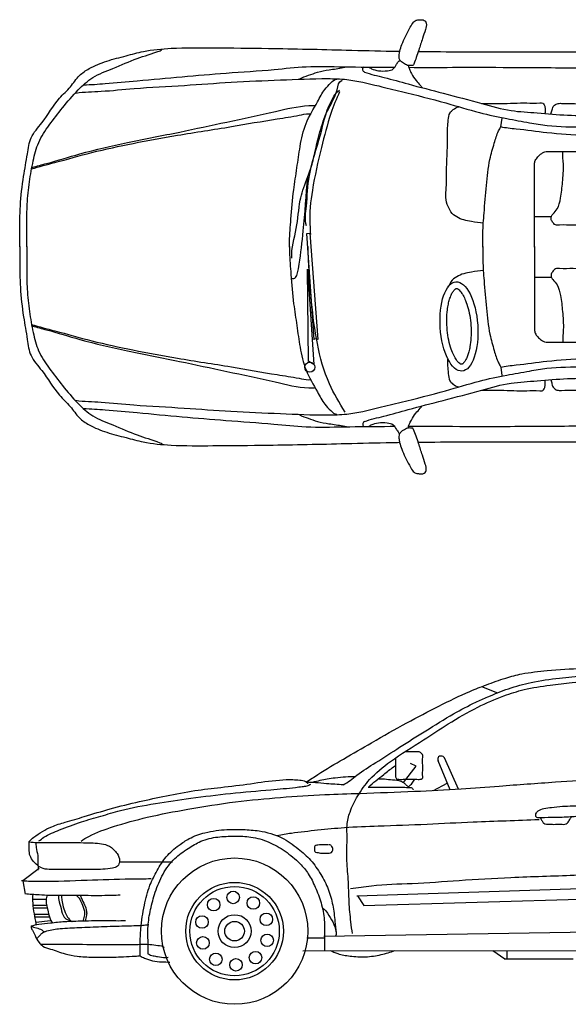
# Model space of a CAD drawing. Header units: millimetres. Extents: x 1034.44 to 1044.31, y 880.59 to 884.9.
# Tile 2 of 4: x 1036.97 to 1039.38, y 880.59 to 884.9. Entities that reach past the tile are written whole.
import ezdxf

# ---------------------------------------------------------------- set-up
doc = ezdxf.new("R2010")
doc.units = ezdxf.units.MM

# ---------------------------------------------------------------- blocks, each defined once
blk = doc.blocks.new('galant-lat')
for p, q in [((1.0804, 1.3926), (1.1516, 1.3648)), ((0.9177, 1.0807), (0.9788, 0.9439)), ((0.7398, 0.9722), (0.7952, 1.0434)), ((0.7952, 1.0434), (0.7703, 1.0547)), ((0.8894, 1.0682), (0.9426, 0.9405)), ((0.8713, 0.9371), (0.9313, 0.9688)), ((-0.5043, 0.6244), (-0.2716, 0.6244)), ((-0.8563, 0.5942), (-0.9275, 0.5408)), ((-0.9275, 0.5408), (-0.9168, 0.4821)), ((0.5354, 0.4759), (2.2201, 0.5299)), ((0.5379, 0.4759), (0.5662, 0.4323)), ((0.5637, 0.4323), (2.2483, 0.4837)), ((-0.8841, 0.4599), (-0.8237, 0.4599)), ((-0.8826, 0.4349), (-0.8237, 0.4349)), ((-0.8812, 0.4231), (-0.8193, 0.4231)), ((-0.8768, 0.3951), (-0.8149, 0.3951)), ((-0.8753, 0.3833), (-0.8119, 0.3833)), ((-0.8709, 0.3598), (-0.806, 0.3672)), ((0.3911, 0.2992), (2.2537, 0.3275)), ((0.3165, 0.291), (0.3911, 0.291)), ((0.2987, 0.2345), (2.2534, 0.2371)), ((1.1302, 0.2352), (1.1825, 0.1987)), ((1.192, 0.2352), (1.192, 0.1987)), ((1.1809, 0.1987), (1.4821, 0.1987))]:
    blk.add_line(p, q)
for centre, radius in [((0, 0.3205), 0.3205), ((0, 0.3205), 0.2137), ((0, 0.3205), 0.1956), ((-0.0061, 0.4682), 0.0274), ((-0.0918, 0.4364), 0.0274), ((0.0819, 0.4436), 0.0274), ((0, 0.3205), 0.0721), ((0.1387, 0.372), 0.0274), ((-0.1424, 0.3603), 0.0274), ((0, 0.3205), 0.0429), ((0.1424, 0.2806), 0.0274), ((-0.1387, 0.269), 0.0274), ((-0.0819, 0.1973), 0.0274), ((0.0918, 0.2045), 0.0274), ((0.0061, 0.1727), 0.0274)]:
    blk.add_circle(centre, radius)
for points, start_tangent, end_tangent in [([(0.313, 0.9744), (0.3645, 1.0068), (0.477, 1.0744), (0.6, 1.1459), (0.7539, 1.2328), (0.894, 1.3061), (1.0304, 1.3709), (1.1029, 1.3995), (1.187, 1.4292), (1.2576, 1.4473), (1.3682, 1.4616), (1.523, 1.4713), (1.6263, 1.4724), (1.7314, 1.4724), (1.8325, 1.4724), (1.9317, 1.4705), (2.0395, 1.4676), (2.1606, 1.4638), (2.2629, 1.4599), (2.3468, 1.4504), (2.4317, 1.4333), (2.4882, 1.417), (2.5778, 1.3789), (2.6865, 1.3303), (2.7965, 1.2777), (2.911, 1.2234), (3.004, 1.1753), (3.0764, 1.1353), (3.1279, 1.1067)], (0.881842, 0.471545), (0.946111, -0.323842)), ([(0.475, 0.9619), (0.5347, 1.003), (0.6179, 1.0588), (0.7227, 1.1263), (0.8366, 1.1979), (0.959, 1.2723), (1.0559, 1.3231), (1.1088, 1.3466), (1.1992, 1.3823), (1.2981, 1.4097), (1.4224, 1.4292), (1.5314, 1.4391), (1.7028, 1.4479), (1.8068, 1.4482), (1.9273, 1.4472), (2.0898, 1.4433), (2.1793, 1.4382), (2.2489, 1.4294), (2.3526, 1.4049), (2.4555, 1.3697), (2.5861, 1.3106), (2.6889, 1.2519), (2.7829, 1.2001), (2.9084, 1.1302), (2.9672, 1.0979), (3.0122, 1.0725), (3.0377, 1.0656)], (0.911574, 0.411137), (0.997127, -0.075746)), ([(0.7047, 1.0761), (0.7047, 1.0592), (0.7047, 1.0332), (0.7047, 1.0117), (0.7047, 0.9959), (0.707, 0.9902), (0.7194, 0.9857), (0.7432, 0.9857), (0.7748, 0.9857), (0.7986, 0.9857), (0.8167, 0.9868), (0.8235, 0.9925), (0.8235, 0.9982), (0.8235, 1.023), (0.8235, 1.0468), (0.8235, 1.0829), (0.8235, 1.0897), (0.8201, 1.0976), (0.8077, 1.1055), (0.7963, 1.1055), (0.7748, 1.1055), (0.75, 1.1055)], (-0.041668, -0.999132), (-1, 0)), ([(0.9189, 1.0795), (0.9132, 1.0852), (0.9053, 1.0875), (0.8974, 1.0863), (0.8906, 1.0807), (0.8894, 1.0739), (0.8906, 1.0671)], (-0.389936, 0.920842), (0.371678, -0.928362)), ([(-0.6725, 0.7142), (-0.6387, 0.7356), (-0.5301, 0.7783), (-0.3823, 0.8192), (-0.2043, 0.8547), (0.004, 0.8867), (0.2016, 0.9063), (0.3956, 0.9188), (0.5495, 0.9241), (0.788, 0.933), (0.9915, 0.9437), (1.1588, 0.9561), (1.4045, 0.9739), (1.6056, 0.9864), (1.8909, 0.997), (2.1103, 1.0023), (2.3044, 1.0059), (2.3987, 1.0165), (2.5255, 1.0202), (2.6483, 1.0309), (2.9051, 1.0362), (2.9891, 1.0345), (3.0728, 1.0274), (3.3185, 1.0203), (3.4805, 1.0167), (3.6157, 1.0167)], (0.770116, 0.637904), (0.999987, -0.005088)), ([(0.5862, 0.9512), (0.6184, 0.9795), (0.6532, 1.0066), (0.6958, 1.0401), (0.7035, 1.0453)], (0.695205, 0.718812), (0.846851, 0.53183)), ([(0.3414, 0.9733), (0.3753, 0.9812), (0.4047, 0.988), (0.4409, 0.9925), (0.4862, 0.9971), (0.5292, 0.9982)], (0.944292, 0.329109), (0.999301, -0.037374)), ([(-0.9005, 0.712), (-0.8791, 0.7316), (-0.8008, 0.7778), (-0.7421, 0.7974), (-0.6584, 0.8223), (-0.5445, 0.8561), (-0.4163, 0.8881), (-0.2988, 0.913), (-0.1742, 0.9361), (-0.0602, 0.9504), (0.0697, 0.9664), (0.1961, 0.9824), (0.2549, 0.9842), (0.2851, 0.9824), (0.31, 0.9753), (0.3225, 0.9681)], (0.626898, 0.779102), (0.993758, -0.111558)), ([(-0.8578, 0.7156), (-0.8346, 0.7316), (-0.767, 0.7636), (-0.6708, 0.7992), (-0.5854, 0.8241), (-0.4999, 0.849), (-0.3468, 0.8792), (-0.192, 0.9023), (-0.0175, 0.9237), (0.1587, 0.9397), (0.2673, 0.9504), (0.2958, 0.9539), (0.3172, 0.9575), (0.3332, 0.9646)], (0.841854, 0.539706), (0.832279, 0.554356)), ([(0.315, 0.9744), (0.3537, 0.9718), (0.4027, 0.9679), (0.4762, 0.9628)], (0.996137, -0.087816), (0.998513, -0.054515)), ([(0.5849, 0.9512), (0.63, 0.9512), (0.6958, 0.9512), (0.737, 0.9512), (0.768, 0.9499), (0.7732, 0.9499), (0.7835, 0.9396)], (0.999437, -0.033565), (0.698752, -0.715364)), ([(0.6323, 0.988), (0.647, 0.988), (0.6821, 0.9846), (0.7194, 0.9801), (0.7364, 0.9733), (0.7466, 0.9654), (0.7567, 0.9552), (0.7601, 0.9507)], (0.994319, 0.106439), (0.45807, -0.888916)), ([(0.7601, 0.9507), (0.7703, 0.9608), (0.7828, 0.9778), (0.7884, 0.9857)], (0.563681, 0.825992), (0.561002, 0.827815)), ([(1.3285, 0.8168), (1.3195, 0.8224), (1.3195, 0.8347), (1.3285, 0.8471), (1.3543, 0.8572), (1.388, 0.8628), (1.4351, 0.8673), (1.4801, 0.8695), (1.5115, 0.8684), (1.5205, 0.8639), (1.5227, 0.8594), (1.525, 0.8516), (1.5272, 0.8325), (1.5272, 0.8246)], (-1, 0), (0.203175, -0.979142)), ([(1.5272, 0.8246), (1.4621, 0.8201), (1.388, 0.8179), (1.3262, 0.8168)], (-0.999174, -0.040628), (-0.999795, -0.020248)), ([(1.3387, 0.8166), (1.3465, 0.8031), (1.3533, 0.793), (1.3656, 0.7896), (1.3847, 0.7885), (1.4117, 0.7885), (1.4341, 0.7885), (1.4465, 0.7885), (1.4566, 0.7941), (1.4678, 0.8098), (1.4746, 0.821)], (0.327372, -0.944895), (0.440185, 0.897907)), ([(-0.4137, 0.2145), (-0.4137, 0.2624), (-0.4102, 0.3312), (-0.395, 0.4339), (-0.3705, 0.5215), (-0.3389, 0.5857), (-0.2992, 0.6464), (-0.2432, 0.6966), (-0.1988, 0.7257), (-0.1298, 0.7514), (-0.0808, 0.7607), (-0.0341, 0.7654), (0.0372, 0.7654), (0.1073, 0.7596), (0.2066, 0.7292), (0.2779, 0.6814), (0.3328, 0.6312), (0.3771, 0.5693), (0.4099, 0.504), (0.4297, 0.4339), (0.4391, 0.3628), (0.4449, 0.3137)], (0.020232, 0.999795), (0.179238, -0.983806)), ([(-0.3787, 0.219), (-0.3787, 0.2599), (-0.3787, 0.3416), (-0.3681, 0.4151), (-0.3471, 0.4909), (-0.3132, 0.5703), (-0.2617, 0.6383), (-0.2033, 0.6826), (-0.1472, 0.7141), (-0.0736, 0.7328), (-0.0001, 0.7363), (0.0712, 0.7328), (0.1495, 0.7106), (0.2207, 0.6709), (0.2862, 0.6161), (0.3225, 0.5716), (0.3529, 0.5133), (0.3786, 0.4444), (0.3926, 0.3685), (0.3938, 0.3055), (0.3938, 0.2331)], (0.000595, 1), (-0.000536, -1)), ([(-0.8991, 0.7119), (-0.8991, 0.6888), (-0.8974, 0.6568), (-0.8849, 0.6319), (-0.8635, 0.6088), (-0.8386, 0.5945), (-0.803, 0.591), (-0.7247, 0.591), (-0.6179, 0.591), (-0.5342, 0.5963), (-0.5128, 0.6052), (-0.5039, 0.6283), (-0.5146, 0.6603), (-0.5484, 0.6924), (-0.6196, 0.7066), (-0.73, 0.7084), (-0.8315, 0.7084), (-0.8991, 0.7119)], (-0.110529, -0.993873), (-0.985761, 0.16815)), ([(-0.8724, 0.7084), (-0.8689, 0.687), (-0.8618, 0.6514), (-0.8618, 0.6212), (-0.8618, 0.5874)], (0.456414, -0.889767), (-0.356675, -0.934229)), ([(0.4103, 0.6991), (0.3949, 0.6991), (0.3781, 0.6991), (0.3639, 0.6978), (0.3497, 0.6901), (0.3497, 0.6785), (0.3497, 0.6721), (0.3549, 0.6669), (0.3652, 0.6643), (0.3871, 0.6617), (0.3961, 0.6617), (0.4142, 0.6617), (0.4245, 0.6656), (0.4297, 0.6746), (0.4297, 0.6824), (0.4258, 0.6914), (0.4207, 0.6965), (0.4129, 0.6991)], (-0.998947, 0.045887), (-0.998718, 0.050614)), ([(0.5073, 0.5068), (0.5998, 0.5196), (0.7773, 0.5299), (0.9831, 0.5427), (1.2094, 0.5556), (1.4872, 0.5659), (1.7315, 0.5762), (2.0402, 0.5864), (2.2279, 0.589)], (0.991916, 0.126894), (0.997558, 0.069842)), ([(-0.365, 0.5497), (-0.4558, 0.5479), (-0.6462, 0.5426), (-0.8456, 0.5373), (-0.9097, 0.539), (-0.9329, 0.5408)], (-0.998712, -0.050737), (-0.996421, 0.084526)), ([(-0.9178, 0.4848), (-0.8559, 0.4804), (-0.7631, 0.4775), (-0.6644, 0.4775), (-0.5686, 0.4775), (-0.5009, 0.479)], (0.997357, -0.072659), (0.99988, 0.015488)), ([(-0.8841, 0.482), (-0.8841, 0.4437), (-0.8782, 0.3966), (-0.8709, 0.3539), (-0.8709, 0.348)], (-0.083119, -0.99654), (-0.212611, -0.977137)), ([(-0.8208, 0.479), (-0.8252, 0.4555), (-0.8163, 0.4054), (-0.806, 0.3701), (-0.7957, 0.3569)], (-0.220026, -0.975494), (0.763181, -0.646185)), ([(-0.772, 0.4791), (-0.7675, 0.4482), (-0.7572, 0.4099), (-0.7396, 0.3746), (-0.7116, 0.3628)], (-0.00878, -0.999961), (0.838221, -0.54533)), ([(-0.7572, 0.4776), (-0.7558, 0.4555), (-0.7499, 0.4276), (-0.7381, 0.3937), (-0.7233, 0.3716), (-0.713, 0.3628)], (-0.160816, -0.986984), (0.883145, -0.4691)), ([(-0.6939, 0.4776), (-0.6777, 0.4599), (-0.6659, 0.4349), (-0.657, 0.3981), (-0.6615, 0.3746), (-0.6659, 0.3628)], (0.794342, -0.607471), (-0.404809, -0.914401)), ([(-0.6762, 0.4776), (-0.6703, 0.4644), (-0.657, 0.4364), (-0.6482, 0.407), (-0.6482, 0.3908), (-0.6526, 0.3643)], (0.57332, -0.819332), (0.189011, -0.981975)), ([(0.3833, 0.4195), (0.3988, 0.4092), (0.4245, 0.3707), (0.4425, 0.327), (0.4425, 0.2987)], (0.951789, 0.306754), (-0.307471, -0.951557)), ([(-0.4773, 0.3656), (-0.5627, 0.3656), (-0.6659, 0.3641), (-0.744, 0.3612), (-0.8058, 0.3553), (-0.8574, 0.3494), (-0.8913, 0.3421)], (-0.998839, -0.048177), (-0.962556, -0.271082)), ([(-0.8648, 0.2876), (-0.8545, 0.2994), (-0.8456, 0.3097), (-0.822, 0.3214), (-0.7631, 0.3318), (-0.6806, 0.3362), (-0.5834, 0.3406), (-0.4802, 0.3435), (-0.4036, 0.3465), (-0.3756, 0.3494)], (0.548594, 0.836089), (0.988392, 0.151924)), ([(-0.8928, 0.3421), (-0.8677, 0.3347), (-0.8441, 0.3259), (-0.8309, 0.317)], (0.976023, -0.217667), (0.925288, -0.379266)), ([(-0.8913, 0.3406), (-0.8854, 0.3244), (-0.8736, 0.3008), (-0.8559, 0.2714), (-0.8397, 0.2552), (-0.8058, 0.242), (-0.7425, 0.2214), (-0.6894, 0.211), (-0.6217, 0.2066), (-0.5731, 0.2066), (-0.4861, 0.2081), (-0.436, 0.211), (-0.4125, 0.214)], (0.240281, -0.970703), (0.959214, 0.28268)), ([(-0.85, 0.264), (-0.7778, 0.264), (-0.629, 0.2626), (-0.5568, 0.2626), (-0.4714, 0.2626), (-0.4228, 0.2626), (-0.3712, 0.2626), (-0.3358, 0.2582), (-0.3078, 0.2493)], (1, 0), (0.702964, -0.711225)), ([(-0.3783, 0.2207), (-0.3564, 0.213), (-0.337, 0.2091), (-0.3022, 0.2052), (-0.2906, 0.2065)], (0.815752, -0.578402), (0.980863, 0.194699)), ([(0.4181, 0.2352), (0.4514, 0.2225), (0.5053, 0.2114), (0.5735, 0.2082), (0.6416, 0.2177), (0.7019, 0.2352)], (0.956953, -0.290244), (0.951059, 0.309011)), ([(-0.4131, 0.213), (-0.3938, 0.2027), (-0.3589, 0.1911), (-0.319, 0.1859), (-0.2841, 0.1846)], (0.712348, -0.701826), (0.997025, -0.077082))]:
    blk.add_spline(points, degree=3, dxfattribs=dict(start_tangent=start_tangent, end_tangent=end_tangent))
at = {"start_tangent": (-0.250128, 0.968213)}
blk.add_spline([(0.5158, 0.3095), (0.5093, 0.3613), (0.5015, 0.4481), (0.4976, 0.5479), (0.4912, 0.6399), (0.4925, 0.7309), (0.4925, 0.7853), (0.5054, 0.8423), (0.5393, 0.9126), (0.5913, 0.984), (0.682, 1.0631), (0.8275, 1.1591), (0.9351, 1.228), (1.0648, 1.3018), (1.1789, 1.3511), (1.2671, 1.3783), (1.3812, 1.3977), (1.4776, 1.4097), (1.6112, 1.4188), (1.7487, 1.4227), (1.8926, 1.4201), (2.043, 1.411), (2.1587, 1.3969), (2.2845, 1.3542), (2.3705, 1.3122), (2.46, 1.2539), (2.5209, 1.2047), (2.5391, 1.1801), (2.5495, 1.1542), (2.5508, 1.1088), (2.5456, 1.0168), (2.5378, 0.9062), (2.5352, 0.8453), (2.5352, 0.8155)], degree=3, dxfattribs=at)
blk.add_open_spline([(0.1864, 0.7393), (0.207, 0.7437), (0.2659, 0.7535), (0.3644, 0.7638), (0.491, 0.7767), (0.651, 0.7819), (0.8387, 0.7887), (1.0733, 0.8011), (1.2368, 0.8058), (1.3331, 0.8097)], degree=3, knots=[0, 0, 0, 0, 24.135616, 68.378145, 113.541456, 169.947231, 251.763069, 328.872168, 439.250041, 439.250041, 439.250041, 439.250041])
blk = doc.blocks.new('galant-pl')
for p, q in [((1.6586, 0.8113), (1.664, 0.8161)), ((2.1058, 0.5245), (2.1107, 0.5622)), ((2.3091, 0.4159), (2.6469, 0.4156)), ((2.2527, -0.0039), (2.253, 0.3616)), ((1.2559, 0.0559), (1.2687, 0.0577)), ((1.2888, -0.4088), (1.2559, 0.0559)), ((1.2687, 0.0577), (1.3035, -0.407)), ((2.2527, 0), (2.2527, -0.3655)), ((1.2632, -0.504), (1.2595, -0.0996)), ((1.2595, -0.0996), (1.287, -0.5168)), ((1.3035, -0.407), (1.2888, -0.4052)), ((2.3087, -0.4198), (2.6465, -0.4198)), ((1.287, -0.5168), (1.265, -0.504)), ((2.1054, -0.5283), (2.1102, -0.566)), ((1.658, -0.8147), (1.6633, -0.8195))]:
    blk.add_line(p, q)
blk.add_circle((1.2688, -0.5294), 0.022)
blk.add_ellipse((1.9221, -0.3503), major_axis=(0.0131, -0.1957), ratio=0.418659)
for points, start_tangent, end_tangent in [([(1.7024, 0.7925), (1.6838, 0.7994), (1.6669, 0.8116), (1.6605, 0.8228), (1.66, 0.8366), (1.6632, 0.8551), (1.6722, 0.8849), (1.6877, 0.9199), (1.7058, 0.9549), (1.7196, 0.9777), (1.7345, 0.9905), (1.7494, 0.992), (1.7648, 0.992), (1.7749, 0.9867), (1.7791, 0.9782), (1.7754, 0.9495), (1.7626, 0.9108), (1.7461, 0.8598), (1.7354, 0.828), (1.7242, 0.7988), (1.7205, 0.793), (1.7125, 0.7919), (1.703, 0.7925)], (-0.999938, -0.011098), (-0.966414, 0.256988)), ([(1.225, 0.7334), (1.2631, 0.7494), (1.3032, 0.7634), (1.3533, 0.7734), (1.4154, 0.7833), (1.4454, 0.7873)], (0.798779, 0.601624), (0.99982, -0.018957)), ([(1.5092, 0.7636), (1.5044, 0.7664), (1.5017, 0.7718), (1.5014, 0.7776), (1.5027, 0.7824), (1.5058, 0.7861)], (-0.963045, 0.269341), (0.8053, 0.592868)), ([(1.527, 0.7865), (1.539, 0.7785), (1.5699, 0.7695), (1.6087, 0.7695), (1.6347, 0.7774), (1.6486, 0.7983), (1.6586, 0.8113)], (0.687753, -0.725944), (0.677647, 0.735387)), ([(1.7012, 0.7924), (1.7049, 0.7761), (1.7142, 0.7575), (1.7342, 0.7262), (1.7528, 0.7057), (1.7608, 0.6964)], (0.034909, -0.99939), (0.778989, -0.627037)), ([(0.2452, 0.6717), (0.3554, 0.6797), (0.4997, 0.6916), (0.72, 0.7054), (0.9244, 0.7192), (1.1408, 0.7291), (1.3471, 0.7349), (1.4312, 0.7308), (1.5715, 0.7027), (1.6701, 0.6785), (1.8643, 0.6283), (2.0126, 0.5862), (2.1315, 0.5599), (2.2316, 0.5418), (2.3077, 0.5297), (2.472, 0.5236), (2.6463, 0.5195), (2.839, 0.5154), (3.0794, 0.5172), (3.2261, 0.519), (3.4285, 0.5429), (3.5531, 0.5648), (3.7635, 0.6087), (3.9479, 0.6426), (3.9879, 0.6506)], (0.989349, 0.145566), (0.994246, -0.107119)), ([(1.5085, 0.7637), (1.5942, 0.7401), (1.7001, 0.7115), (1.8531, 0.6711), (2.0228, 0.6256), (2.1505, 0.5953), (2.2648, 0.5851), (2.3976, 0.5749), (2.5309, 0.5731), (2.7948, 0.5679), (2.9886, 0.5712), (3.0945, 0.5744), (3.2155, 0.5979), (3.3685, 0.638), (3.4711, 0.6783), (3.4946, 0.69), (3.5031, 0.7101), (3.5048, 0.7337), (3.5048, 0.7454), (3.5031, 0.7588)], (0.938755, -0.344586), (-0.467528, 0.883978)), ([(1.19, -0.0509), (1.2098, 0.0789), (1.2274, 0.2021), (1.2385, 0.2461), (1.2737, 0.3429), (1.2913, 0.4111), (1.3133, 0.5013), (1.3464, 0.5937), (1.3882, 0.6861), (1.4102, 0.7279)], (-0.048378, 0.998829), (0.943093, 0.332528)), ([(1.2539, 0.0899), (1.2539, 0.1757), (1.2671, 0.3099), (1.3155, 0.4881), (1.375, 0.6575), (1.3992, 0.6839)], (-0.26683, 0.963744), (0.832302, 0.554322)), ([(1.3992, 0.6773), (1.3618, 0.5827), (1.3199, 0.4331), (1.2803, 0.2461), (1.2693, 0.0965), (1.2715, 0.0525)], (-0.415344, -0.909665), (0, -1)), ([(0.0544, 0.3453), (0.1165, 0.3633), (0.2628, 0.4052), (0.4712, 0.4551), (0.6996, 0.501), (0.906, 0.5448), (1.1183, 0.5907), (1.2646, 0.6166), (1.2907, 0.6166)], (0.93512, 0.354332), (0.998953, -0.045753)), ([(1.8725, 0.4899), (1.8725, 0.5196), (1.8755, 0.553), (1.883, 0.585), (1.8964, 0.5991), (1.9209, 0.6117)], (-0.053967, 0.998543), (0.966167, 0.257918)), ([(2.0213, 0.6259), (2.1044, 0.6258), (2.2193, 0.6284), (2.276, 0.6283), (2.2893, 0.6271), (2.2953, 0.6206), (2.2993, 0.6066), (2.2998, 0.5906), (2.2988, 0.5825)], (0.999968, -0.008039), (-0.100273, -0.99496)), ([(2.3246, 0.5805), (2.3296, 0.5986), (2.3381, 0.6161), (2.3517, 0.6251), (2.3718, 0.6266), (2.4279, 0.6255), (2.4886, 0.621), (2.5573, 0.6084), (2.5909, 0.5999)], (0.433151, 0.901321), (0.950384, -0.31108)), ([(0.0504, 0.3393), (0.1526, 0.3673), (0.3149, 0.4112), (0.4952, 0.4511), (0.6896, 0.487), (0.926, 0.5248), (1.1263, 0.5587), (1.2225, 0.5746), (1.2646, 0.5806), (1.2746, 0.5806)], (0.953899, 0.300128), (0.997519, 0.070391)), ([(2.1039, 0.5249), (2.1731, 0.5154), (2.3075, 0.499), (2.4758, 0.4867), (2.6454, 0.4784), (2.8612, 0.4755), (3.0028, 0.4754), (3.1962, 0.4821), (3.2483, 0.485), (3.287, 0.4939), (3.3228, 0.5043), (3.3421, 0.5058)], (0.972758, -0.231822), (0.979005, -0.203835)), ([(1.8752, 0.1745), (1.8664, 0.2575), (1.8681, 0.3466), (1.8715, 0.4443), (1.8725, 0.4899)], (-0.475979, 0.879457), (0.054121, 0.998534)), ([(2.2532, 0.3611), (2.2564, 0.3758), (2.2671, 0.3918), (2.2845, 0.4074), (2.2974, 0.4145), (2.3108, 0.4159)], (-0.014843, 0.99989), (1, -0.000795)), ([(2.687, 0.2047), (2.687, 0.1742), (2.6802, 0.1421), (2.6565, 0.1269), (2.5312, 0.1016), (2.4229, 0.0932), (2.3619, 0.0933), (2.3399, 0.0967), (2.3349, 0.1035), (2.3264, 0.117), (2.3264, 0.1238), (2.3264, 0.1288), (2.3332, 0.1407), (2.3518, 0.1643), (2.3671, 0.2117), (2.3756, 0.281), (2.3791, 0.3605), (2.3774, 0.4146)], (0.018827, -0.999823), (0.095279, 0.995451)), ([(1.1878, -0.1411), (1.2032, -0.1389), (1.2142, -0.1213), (1.223, -0.0773), (1.2407, 0.0679), (1.2605, 0.3033)], (0.97722, 0.21223), (0.109339, 0.994005)), ([(2.029, 0.1015), (1.9769, 0.1089), (1.9123, 0.129), (1.887, 0.1514), (1.8752, 0.1745)], (-0.992474, 0.122458), (-0.400335, 0.916369)), ([(2.0289, -0.1052), (1.9769, -0.1126), (1.9122, -0.1327), (1.8869, -0.155), (1.875, -0.1781)], (-0.992571, -0.121669), (-0.401063, -0.916051)), ([(2.6869, -0.2089), (2.6869, -0.1785), (2.6801, -0.1463), (2.6564, -0.1311), (2.5311, -0.1057), (2.4228, -0.0973), (2.3619, -0.0973), (2.3399, -0.1007), (2.3348, -0.1074), (2.3263, -0.121), (2.3263, -0.1277), (2.3263, -0.1328), (2.3331, -0.1446), (2.3517, -0.1683), (2.3669, -0.2157), (2.3754, -0.285), (2.3788, -0.3645), (2.3771, -0.4186)], (0.019622, 0.999807), (0.094488, -0.995526)), ([(0.0501, -0.3415), (0.1523, -0.3695), (0.3145, -0.4135), (0.4948, -0.4536), (0.6892, -0.4896), (0.9256, -0.5276), (1.1259, -0.5617), (1.2221, -0.5777), (1.2641, -0.5837), (1.2741, -0.5837)], (0.95366, -0.300886), (0.997463, -0.071184)), ([(0.0541, -0.3475), (0.1162, -0.3655), (0.2625, -0.4075), (0.4708, -0.4576), (0.6992, -0.5036), (0.9055, -0.5476), (1.1179, -0.5937), (1.2641, -0.6197), (1.2902, -0.6197)], (0.934838, -0.355075), (0.998989, 0.044959)), ([(2.2529, -0.365), (2.2561, -0.3797), (2.2668, -0.3957), (2.2842, -0.4113), (2.2971, -0.4185), (2.3105, -0.4198)], (-0.015637, -0.999878), (1, 0)), ([(1.8721, -0.4935), (1.8721, -0.5232), (1.8751, -0.5566), (1.8825, -0.5886), (1.8959, -0.6027), (1.9204, -0.6153)], (-0.054761, -0.998499), (0.965961, -0.258686)), ([(2.1035, -0.5287), (2.1727, -0.5192), (2.3071, -0.5029), (2.4754, -0.4907), (2.645, -0.4826), (2.8608, -0.4799), (3.0024, -0.4799), (3.1958, -0.4867), (3.2479, -0.4897), (3.2866, -0.4986), (3.3224, -0.5091), (3.3417, -0.5105)], (0.972942, 0.231049), (0.979167, 0.203057)), ([(0.2447, -0.674), (0.3549, -0.682), (0.4991, -0.6941), (0.7195, -0.7081), (0.9238, -0.7221), (1.1402, -0.7321), (1.3465, -0.7381), (1.4307, -0.7341), (1.5709, -0.7061), (1.6695, -0.682), (1.8638, -0.6319), (2.0121, -0.5899), (2.131, -0.5637), (2.2312, -0.5457), (2.3073, -0.5337), (2.4716, -0.5277), (2.6459, -0.5237), (2.8386, -0.5198), (3.079, -0.5218), (3.2257, -0.5237), (3.428, -0.5477), (3.5527, -0.5698), (3.763, -0.6138), (3.9473, -0.6478), (3.9874, -0.6558)], (0.989233, -0.146352), (0.994331, 0.106329)), ([(1.5079, -0.767), (1.5937, -0.7435), (1.6996, -0.715), (1.8525, -0.6747), (2.0223, -0.6293), (2.15, -0.5991), (2.2644, -0.589), (2.3971, -0.5789), (2.5304, -0.5773), (2.7943, -0.5722), (2.9881, -0.5756), (3.094, -0.579), (3.215, -0.6025), (3.368, -0.6428), (3.4706, -0.6831), (3.4941, -0.6949), (3.5025, -0.715), (3.5042, -0.7385), (3.5042, -0.7503), (3.5025, -0.7637)], (0.939028, 0.343839), (-0.468231, -0.883606)), ([(2.0208, -0.6296), (2.1039, -0.6296), (2.2188, -0.6322), (2.2755, -0.6322), (2.2888, -0.6311), (2.2948, -0.6245), (2.2989, -0.6105), (2.2994, -0.5945), (2.2984, -0.5865)], (0.999974, 0.007245), (-0.099482, 0.995039)), ([(2.3241, -0.5845), (2.3291, -0.6025), (2.3377, -0.6201), (2.3512, -0.6291), (2.3713, -0.6306), (2.4274, -0.6296), (2.4881, -0.6251), (2.5568, -0.6125), (2.5904, -0.604)], (0.432435, -0.901665), (0.950631, 0.310324)), ([(1.7006, -0.7958), (1.7043, -0.7795), (1.7136, -0.7609), (1.7337, -0.7297), (1.7523, -0.7092), (1.7602, -0.6999)], (0.035703, 0.999362), (0.779487, 0.626418)), ([(1.2245, -0.7365), (1.2625, -0.7525), (1.3026, -0.7665), (1.3527, -0.7765), (1.4148, -0.7865), (1.4448, -0.7905)], (0.798301, -0.602259), (0.999835, 0.018163)), ([(1.5086, -0.7669), (1.5038, -0.7697), (1.5011, -0.7751), (1.5008, -0.7809), (1.5021, -0.7856), (1.5052, -0.7894)], (-0.963259, -0.268576), (0.804828, -0.593508)), ([(1.5264, -0.7898), (1.5383, -0.7818), (1.5693, -0.7728), (1.6081, -0.7728), (1.634, -0.7808), (1.648, -0.8017), (1.658, -0.8147)], (0.68833, 0.725397), (0.677063, -0.735925)), ([(1.7018, -0.7959), (1.6832, -0.8028), (1.6662, -0.815), (1.6598, -0.8262), (1.6593, -0.84), (1.6625, -0.8586), (1.6715, -0.8883), (1.6869, -0.9233), (1.705, -0.9584), (1.7188, -0.9812), (1.7337, -0.9939), (1.7486, -0.9955), (1.764, -0.9955), (1.7741, -0.9902), (1.7783, -0.9817), (1.7746, -0.9531), (1.7619, -0.9143), (1.7454, -0.8633), (1.7348, -0.8315), (1.7236, -0.8023), (1.7199, -0.7964), (1.7119, -0.7954), (1.7023, -0.7959)], (-0.999929, 0.011893), (-0.966618, -0.25622))]:
    blk.add_spline(points, degree=3, dxfattribs=dict(start_tangent=start_tangent, end_tangent=end_tangent))
for points, knots in [([(0, -0.0021), (0, 0.0172), (-0.0012, 0.0772), (-0.0002, 0.1805), (0.0131, 0.2976), (0.032, 0.3955), (0.0427, 0.4819), (0.1111, 0.553), (0.1551, 0.6368), (0.2221, 0.6956), (0.2551, 0.7485), (0.3115, 0.7861), (0.3811, 0.8139), (0.4619, 0.8337), (0.5545, 0.8596), (0.6826, 0.8711), (0.8653, 0.8698), (1.1208, 0.8675), (1.3816, 0.8616), (1.5734, 0.8562), (1.6515, 0.8549), (1.6631, 0.8547)], [38.78424, 38.78424, 38.78424, 38.78424, 60.961987, 107.588603, 157.189146, 195.362433, 222.981141, 253.838408, 304.60715, 330.780341, 355.011019, 374.928268, 407.089401, 440.613242, 470.209076, 517.177842, 587.262834, 679.689371, 810.034061, 886.325869, 899.579988, 899.579988, 899.579988, 899.579988]), ([(0.0297, -0.0021), (0.0298, -0.0005), (0.0303, 0.0325), (0.0295, 0.0949), (0.0306, 0.1885), (0.0409, 0.2815), (0.0562, 0.3719), (0.0784, 0.4588), (0.129, 0.5337), (0.1877, 0.6097), (0.2486, 0.6817), (0.3197, 0.7469), (0.4132, 0.7798), (0.5117, 0.8261), (0.579, 0.8436), (0.6208, 0.86), (0.6216, 0.8632)], [22.587173, 22.587173, 22.587173, 22.587173, 24.47218, 60.415699, 94.073658, 131.741622, 167.449361, 199.388861, 233.366298, 269.934958, 309.623736, 341.659931, 378.649676, 422.568467, 462.988403, 466.814373, 466.814373, 466.814373, 466.814373]), ([(1.7441, 0.8537), (1.809, 0.8531), (2.0134, 0.8524), (2.3634, 0.8519), (2.7795, 0.8539), (3.1745, 0.8575), (3.5092, 0.8549), (3.7749, 0.8589), (4.0007, 0.8475), (4.1987, 0.824), (4.3649, 0.8174), (4.4771, 0.7834), (4.5299, 0.7194), (4.5641, 0.6494), (4.6161, 0.5735), (4.606, 0.4431), (4.6291, 0.2899), (4.6306, 0.1297), (4.6346, 0.0322), (4.6352, -0.0058)], [930.531307, 930.531307, 930.531307, 930.531307, 1004.928128, 1164.855753, 1331.756468, 1481.864795, 1617.611394, 1715.41739, 1786.394964, 1876.620542, 1943.407147, 1978.062656, 2006.165201, 2035.08282, 2068.368423, 2107.906157, 2179.115565, 2247.302703, 2290.875136, 2290.875136, 2290.875136, 2290.875136]), ([(0.2794, 0.7077), (0.3108, 0.7084), (0.389, 0.7148), (0.5325, 0.7268), (0.7087, 0.7435), (0.9084, 0.7604), (1.0896, 0.7714), (1.2607, 0.7909), (1.4308, 0.7859), (1.56, 0.7849), (1.6345, 0.7846), (1.6407, 0.7846)], [0, 0, 0, 0, 36.0488, 89.825759, 165.154061, 238.890616, 319.494426, 373.271384, 436.037531, 514.223717, 521.409632, 521.409632, 521.409632, 521.409632]), ([(1.7023, 0.7844), (1.7663, 0.7843), (1.9147, 0.7844), (2.1686, 0.7848), (2.434, 0.7817), (2.7008, 0.7815), (2.9489, 0.7697), (3.2205, 0.7687), (3.4682, 0.7592), (3.6727, 0.7558), (3.8194, 0.7268), (3.9185, 0.7152), (3.9807, 0.6743), (3.9933, 0.6136), (4.0301, 0.5257), (4.0602, 0.4172), (4.0804, 0.2996), (4.0791, 0.1687), (4.0846, 0.0639), (4.0841, -0.0011), (4.0841, -0.0053)], [544.929067, 544.929067, 544.929067, 544.929067, 618.323653, 714.981673, 835.923725, 922.647506, 1020.671658, 1120.585792, 1233.912311, 1305.200931, 1354.026344, 1405.450525, 1418.000514, 1435.425589, 1472.675224, 1529.175859, 1563.249036, 1609.159911, 1678.769511, 1683.63443, 1683.63443, 1683.63443, 1683.63443]), ([(1.1796, -0.003), (1.1798, 0.0052), (1.181, 0.0462), (1.187, 0.1298), (1.1957, 0.2375), (1.2131, 0.3432), (1.2258, 0.4406), (1.2478, 0.5421), (1.2968, 0.6195), (1.3283, 0.6836), (1.3586, 0.7134), (1.377, 0.7319), (1.3872, 0.732)], [21.921761, 21.921761, 21.921761, 21.921761, 31.354982, 68.898305, 118.057673, 155.154927, 191.495615, 231.006951, 272.403623, 296.410848, 311.027552, 322.708625, 322.708625, 322.708625, 322.708625]), ([(2.0269, -0.0037), (2.027, 0.0171), (2.0257, 0.0669), (2.033, 0.1571), (2.0418, 0.2647), (2.0525, 0.3683), (2.0748, 0.4472), (2.0898, 0.4957), (2.102, 0.5186), (2.1059, 0.5246)], [21.876309, 21.876309, 21.876309, 21.876309, 45.663651, 78.990492, 125.47186, 169.571758, 197.895671, 219.355672, 227.531129, 227.531129, 227.531129, 227.531129]), ([(0, 0), (0, -0.0193), (-0.0013, -0.0793), (-0.0003, -0.1826), (0.0128, -0.2998), (0.0317, -0.3976), (0.0423, -0.4841), (0.1106, -0.5552), (0.1546, -0.6391), (0.2216, -0.6979), (0.2545, -0.7509), (0.3109, -0.7885), (0.3805, -0.8163), (0.4612, -0.8362), (0.5539, -0.8621), (0.6819, -0.8737), (0.8646, -0.8726), (1.1201, -0.8705), (1.381, -0.8648), (1.5727, -0.8596), (1.6508, -0.8583), (1.6624, -0.8581)], [38.78424, 38.78424, 38.78424, 38.78424, 60.961987, 107.588603, 157.189146, 195.362433, 222.981141, 253.838408, 304.60715, 330.780341, 355.011019, 374.928268, 407.089401, 440.613242, 470.209076, 517.177842, 587.262834, 679.689371, 810.034061, 886.325869, 899.579988, 899.579988, 899.579988, 899.579988]), ([(0.0297, 0), (0.0298, -0.0016), (0.0303, -0.0347), (0.0294, -0.097), (0.0305, -0.1906), (0.0407, -0.2837), (0.0559, -0.374), (0.0781, -0.4609), (0.1286, -0.5359), (0.1872, -0.612), (0.248, -0.684), (0.3191, -0.7493), (0.4126, -0.7822), (0.511, -0.8286), (0.5783, -0.8462), (0.6201, -0.8626), (0.6209, -0.8658)], [22.587173, 22.587173, 22.587173, 22.587173, 24.47218, 60.415699, 94.073658, 131.741622, 167.449361, 199.388861, 233.366298, 269.934958, 309.623736, 341.659931, 378.649676, 422.568467, 462.988403, 466.814373, 466.814373, 466.814373, 466.814373]), ([(1.1796, 0), (1.1798, -0.0082), (1.181, -0.0492), (1.1869, -0.1329), (1.1955, -0.2406), (1.2128, -0.3463), (1.2254, -0.4437), (1.2474, -0.5452), (1.2963, -0.6227), (1.3278, -0.6868), (1.358, -0.7166), (1.3765, -0.7351), (1.3867, -0.7352)], [21.921761, 21.921761, 21.921761, 21.921761, 31.354982, 68.898305, 118.057673, 155.154927, 191.495615, 231.006951, 272.403623, 296.410848, 311.027552, 322.708625, 322.708625, 322.708625, 322.708625]), ([(1.4235, -0.7253), (1.3988, -0.6849), (1.3419, -0.5922), (1.2832, -0.3661), (1.2689, -0.1628), (1.262, -0.0201), (1.2612, 0)], [0, 0, 0, 0, 54.051109, 124.138957, 264.529754, 287.614432, 287.614432, 287.614432, 287.614432]), ([(1.7017, -0.7879), (1.7657, -0.7878), (1.9141, -0.788), (2.1679, -0.7887), (2.4334, -0.7858), (2.7001, -0.7858), (2.9482, -0.7742), (3.2199, -0.7734), (3.4676, -0.764), (3.6721, -0.7608), (3.8188, -0.732), (3.9179, -0.7204), (3.9801, -0.6796), (3.9928, -0.6189), (4.0297, -0.531), (4.0599, -0.4225), (4.0802, -0.305), (4.079, -0.1741), (4.0845, -0.0692), (4.0841, -0.0042), (4.0841, 0)], [544.929067, 544.929067, 544.929067, 544.929067, 618.323653, 714.981673, 835.923725, 922.647506, 1020.671658, 1120.585792, 1233.912311, 1305.200931, 1354.026344, 1405.450525, 1418.000514, 1435.425589, 1472.675224, 1529.175859, 1563.249036, 1609.159911, 1678.769511, 1683.63443, 1683.63443, 1683.63443, 1683.63443]), ([(1.7434, -0.8572), (1.8083, -0.8566), (2.0127, -0.8561), (2.3628, -0.8558), (2.7788, -0.8582), (3.1738, -0.8621), (3.5085, -0.8598), (3.7742, -0.864), (4, -0.8528), (4.198, -0.8295), (4.3642, -0.8229), (4.4765, -0.789), (4.5293, -0.7251), (4.5636, -0.6551), (4.6157, -0.5792), (4.6057, -0.4489), (4.6288, -0.2957), (4.6305, -0.1355), (4.6346, -0.038), (4.6352, 0)], [930.531307, 930.531307, 930.531307, 930.531307, 1004.928128, 1164.855753, 1331.756468, 1481.864795, 1617.611394, 1715.41739, 1786.394964, 1876.620542, 1943.407147, 1978.062656, 2006.165201, 2035.08282, 2068.368423, 2107.906157, 2179.115565, 2247.302703, 2290.875136, 2290.875136, 2290.875136, 2290.875136]), ([(2.0269, 0), (2.027, -0.0208), (2.0257, -0.0706), (2.0328, -0.1608), (2.0416, -0.2684), (2.0522, -0.372), (2.0744, -0.4509), (2.0894, -0.4994), (2.1016, -0.5223), (2.1054, -0.5283)], [21.876309, 21.876309, 21.876309, 21.876309, 45.663651, 78.990492, 125.47186, 169.571758, 197.895671, 219.355672, 227.531129, 227.531129, 227.531129, 227.531129]), ([(1.9333, -0.5163), (1.9336, -0.5163), (1.934, -0.5163), (1.9348, -0.516), (1.9354, -0.5158), (1.9368, -0.515), (1.9377, -0.5145), (1.9397, -0.5129), (1.9409, -0.5119), (1.9434, -0.5093), (1.9447, -0.5078), (1.9483, -0.5029), (1.9506, -0.4992), (1.9552, -0.4905), (1.9574, -0.4854), (1.9617, -0.4742), (1.9636, -0.4679), (1.9672, -0.4545), (1.9688, -0.4473), (1.9723, -0.4273), (1.9738, -0.4139), (1.9755, -0.3859), (1.9756, -0.3713), (1.9743, -0.3421), (1.9729, -0.3275), (1.9687, -0.299), (1.966, -0.2852), (1.9593, -0.2594), (1.9553, -0.2474), (1.9477, -0.2284), (1.9441, -0.2209), (1.9369, -0.208), (1.9332, -0.2025), (1.9272, -0.195), (1.9248, -0.1925), (1.9204, -0.1886), (1.9184, -0.1872), (1.9156, -0.1855), (1.9146, -0.1851), (1.913, -0.1845), (1.9124, -0.1844), (1.9115, -0.1843), (1.9111, -0.1843), (1.9104, -0.1844), (1.91, -0.1845), (1.9088, -0.1849), (1.9081, -0.1852), (1.9063, -0.1864), (1.9052, -0.1872), (1.9027, -0.1894), (1.9013, -0.1909), (1.8984, -0.1944), (1.8968, -0.1965), (1.8928, -0.2028), (1.8903, -0.2075), (1.8856, -0.2183), (1.8833, -0.2245), (1.8792, -0.238), (1.8773, -0.2453), (1.8741, -0.261), (1.8727, -0.2693), (1.87, -0.2917), (1.8691, -0.3063), (1.8688, -0.3362), (1.8695, -0.3515), (1.8724, -0.3816), (1.8747, -0.3965), (1.8805, -0.4247), (1.8841, -0.4381), (1.8915, -0.46), (1.8952, -0.469), (1.9028, -0.4848), (1.9068, -0.4917), (1.9134, -0.5012), (1.9161, -0.5045), (1.9212, -0.5098), (1.9235, -0.5117), (1.927, -0.5142), (1.9283, -0.5149), (1.9303, -0.5158), (1.9311, -0.5161), (1.9324, -0.5163), (1.9328, -0.5163), (1.9332, -0.5163), (1.9333, -0.5163), (1.9333, -0.5163)], [0, 0, 0, 0, 0.090998, 0.090998, 0.181995, 0.181995, 0.272993, 0.272993, 0.36399, 0.36399, 0.454988, 0.454988, 0.600892, 0.600892, 0.746796, 0.746796, 0.8927, 0.8927, 1.038604, 1.038604, 1.277597, 1.277597, 1.51659, 1.51659, 1.755583, 1.755583, 1.994575, 1.994575, 2.233568, 2.233568, 2.418434, 2.418434, 2.6033, 2.6033, 2.734374, 2.734374, 2.865447, 2.865447, 2.964727, 2.964727, 3.064007, 3.064007, 3.163287, 3.163287, 3.262567, 3.262567, 3.361848, 3.361848, 3.461128, 3.461128, 3.560408, 3.560408, 3.659688, 3.659688, 3.816331, 3.816331, 3.972974, 3.972974, 4.129617, 4.129617, 4.28626, 4.28626, 4.534086, 4.534086, 4.781912, 4.781912, 5.029737, 5.029737, 5.277563, 5.277563, 5.477491, 5.477491, 5.677418, 5.677418, 5.817515, 5.817515, 5.957612, 5.957612, 6.061674, 6.061674, 6.165736, 6.165736, 6.269799, 6.269799, 6.283185, 6.283185, 6.283185, 6.283185]), ([(0.2788, -0.71), (0.3103, -0.7108), (0.3884, -0.7172), (0.5319, -0.7294), (0.7081, -0.7462), (0.9078, -0.7633), (1.089, -0.7743), (1.2601, -0.794), (1.4302, -0.7891), (1.5594, -0.7882), (1.6339, -0.788), (1.6401, -0.788)], [0, 0, 0, 0, 36.0488, 89.825759, 165.154061, 238.890616, 319.494426, 373.271384, 436.037531, 514.223717, 521.409632, 521.409632, 521.409632, 521.409632])]:
    blk.add_open_spline(points, degree=3, knots=knots)
for points in [[(2.253, 0.1309), (2.3266, 0.1308)], [(2.2529, -0.1348), (2.3265, -0.1348)]]:
    blk.add_spline(points, degree=3)

msp = doc.modelspace()

# ---------------------------------------------------------------- block references
for name, p in [('galant-pl', (1036.9753, 883.9096)), ('galant-lat', (1037.9151, 880.5899))]:
    msp.add_blockref(name, p)

doc.saveas('drawing.dxf')
